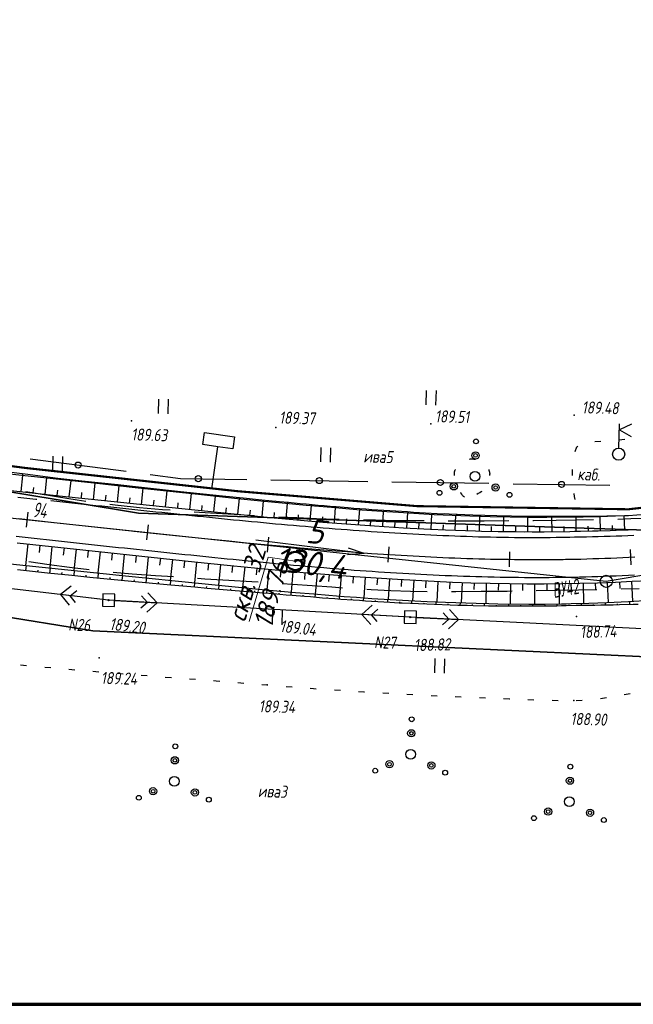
# Model space of a CAD drawing. Header units: millimetres. Extents: x 1808 to 2912, y -1045 to 155.
# Tile 24 of 43: x 2125 to 2226, y -536 to -373. Entities that reach past the tile are written whole.
import ezdxf

# ---------------------------------------------------------------- set-up
doc = ezdxf.new("R2010")
doc.units = ezdxf.units.MM
doc.linetypes.add('CONTI', pattern=[0])
for name, color, linetype, lineweight in [('10', 1, 'Continuous', 35), ('геология', 7, 'Continuous', 20), ('КОПИЯ_ОСЬ_13_ОТКОСЫ', 7, 'Continuous', 30), ('КОПИЯ_ОСЬ_ГРАНИЦЫ_ПОЛОС', 7, 'Continuous', 30), ('ОСЬ_ВЕРХ_ПОКРЫТИЯ_ГРАНИЦЫ_ПОЛОС', 7, 'Continuous', 30), ('ОСЬ_ВЕРХ_ПОКРЫТИЯ_ОСЬ', 1, 'Continuous', 30), ('Уклоны ПЧ', 5, 'Continuous', 30)]:
    doc.layers.add(name, color=color, linetype=linetype, lineweight=lineweight)
for name, color, linetype in [('_Оформление', 7, 'Continuous'), ('_Ростелеком', 6, 'Continuous'), ('NAD_MDEFAULT', 7, 'CONTI'), ('PI_OTDEFAULT', 172, 'CONTI'), ('PI_TTDEFAULT', 5, 'CONTI'), ('PLN_O', 7, 'CONTI'), ('SIT_LDEFAULT', 7, 'CONTI'), ('USLZNDEFAULT', 7, 'CONTI'), ('ZAPSKDEFAULT', 7, 'CONTI'), ('КОПИЯ_ОСЬ_ТАНГЕНСЫ', 1, 'Continuous'), ('ОСЬ_ВЕРХ_ПОКРЫТИЯ_ОТКОСЫ', 7, 'Continuous'), ('ОСЬ_ВЕРХ_ПОКРЫТИЯ_ПИКЕТЫ', 1, 'Continuous')]:
    doc.layers.add(name, color=color, linetype=linetype)
doc.styles.add('eskd', font='isocpeur.ttf', dxfattribs={"width": 1.2, "height": 2})
doc.styles.get("Standard").update_dxf_attribs({"font": 'isocpeui.ttf'})
doc.styles.add('ГОСТ', font='isocpeur.ttf', dxfattribs={"height": 4})
doc.linetypes.add('Связь', pattern='A,12.5,[130,ltypeshp.shx,S=1,R=-30,X=0,Y=0.9],1,[130,ltypeshp.shx,S=1,R=-30,X=0,Y=0.9],1,[130,ltypeshp.shx,S=1,R=-30,X=0,Y=0.9],4.5', length=19)

# ---------------------------------------------------------------- blocks, each defined once
blk = doc.blocks.new('BL_2011')
at = {"color": 0}
for p, q in [((0, 0), (0, 2.4)), ((1.6, 0), (1.6, 2.4))]:
    blk.add_line(p, q, dxfattribs=at)
blk = doc.blocks.new('BL_2010')
at = {"color": 0}
for centre, radius in [((0, 5.78), 0.4), ((0, 3.46), 0.6), ((0, 3.46), 0.3), ((0, 0), 0.8), ((-3.46, -1.74), 0.6), ((-3.46, -1.74), 0.3), ((3.46, -1.74), 0.6), ((3.46, -1.74), 0.3), ((-5.78, -2.88), 0.4), ((5.78, -2.88), 0.4)]:
    blk.add_circle(centre, radius, dxfattribs=at)
blk = doc.blocks.new('BL_4017')
at = {"color": 0}
for p, q in [((0, 1), (0, 5)), ((2, 5), (0, 4)), ((0, 4), (2, 3))]:
    blk.add_line(p, q, dxfattribs=at)
blk.add_circle((0, 0), 1, dxfattribs=at)
blk = doc.blocks.new('BL_27')
at = {"color": 0}
for p, q in [((1, 1), (-1, 1)), ((-1, 1), (-1, -1)), ((1, -1), (1, 1)), ((-1, -1), (1, -1))]:
    blk.add_line(p, q, dxfattribs=at)
blk.add_circle((0, 0), 0.1, dxfattribs=at)
blk = doc.blocks.new('BL_13')
at = {"color": 0}
for p, q in [((-2.5, 7), (-2.5, 9)), ((-2.5, 9), (2.5, 9)), ((2.5, 9), (2.5, 7)), ((0, 7), (-2.5, 7)), ((0, 0), (0, 7)), ((2.5, 7), (0, 7)), ((2, 0), (0, 0))]:
    blk.add_line(p, q, dxfattribs=at)
blk = doc.blocks.new('Стрелка')
at = {"layer": 'Уклоны ПЧ', "ltscale": 2}
for points in [[(-0.02, -0.05), (-0.02, 17.97)], [(-0.02, -0.05), (-0.58, 2.62)], [(-0.02, -0.05), (0.53, 2.62)]]:
    blk.add_lwpolyline(points, dxfattribs=at)

msp = doc.modelspace()

# ---------------------------------------------------------------- linework, layer by layer
at = {"layer": '10'}
for points in [[(2620.73, -395.22), (2606.59, -397.47), (2605.44, -387.39), (2553.12, -394.32), (2438.15, -413.26), (2438.66, -422.99), (2367.6, -436.36), (2276.23, -453.66), (2230.16, -457.47), (2219.73, -457.12), (2144.44, -454.6), (2029.16, -435.48), (1971.45, -421.43), (1894.92, -402.16), (1897.04, -393.04), (1863.68, -385.03)], [(2240.01, -477.5), (2240.65, -472.01), (2240.2, -471.95), (2239.56, -477.53), (2230.74, -478.42), (2136.9, -474.03), (2085.81, -465.74), (2087.63, -460.54), (2087.21, -460.39), (2085.35, -465.66), (2035.92, -457.65), (2035.92, -457.65), (1967.01, -441.3), (1969.04, -431.65), (1931.19, -424.12), (1868.59, -406.35), (1859.13, -404.23)], [(1859.13, -404.23), (1868.59, -406.35), (1931.19, -424.12), (1969.04, -431.65), (1967.01, -441.3), (2035.92, -457.65), (2035.92, -457.65), (2085.35, -465.66), (2087.21, -460.39), (2087.63, -460.54), (2085.81, -465.74), (2136.9, -474.03), (2230.74, -478.42), (2239.56, -477.53), (2240.2, -471.95), (2240.65, -472.01), (2240.01, -477.5), (2288.52, -472.64), (2369.33, -456.96)]]:
    msp.add_lwpolyline(points, dxfattribs=at)
at = {"layer": '_Оформление', "lineweight": 70, "ltscale": 200}
msp.add_lwpolyline([(2874.19, -249.78), (1824.77, -249.78), (1824.77, -535.66), (2874.19, -535.66)], close=True, dxfattribs=at)
at = {"layer": '_Ростелеком', "color": 5, "linetype": 'Связь', "const_width": 0.35}
msp.add_lwpolyline([(2340.52, -436.8), (2307.56, -442.93), (2280.91, -447.64), (2225.37, -453.95), (2190.43, -453.43), (2160.74, -450.96), (2125.77, -447.13), (2083.69, -441.64), (2045.94, -435.19), (2011.44, -427.96), (1968.81, -418.42), (1930.94, -408.64), (1895.72, -398.7), (1863.15, -387.28)], dxfattribs=at)
at = {"layer": 'PI_TTDEFAULT', "color": 5}
for p in [(2216.42, -438.44, 189.48), (2143.27, -439.36, 189.63), (2192.7, -439.83, 189.51), (2167.13, -440.45, 189.37), (2139.51, -468.96, 189.19), (2166.81, -470.17, 189.04), (2189.33, -471.75, 188.82), (2216.77, -471.63, 188.74), (2137.92, -478.49, 189.24), (2165.67, -482.94, 189.34), (2216.35, -485.53, 188.9)]:
    msp.add_point(p, dxfattribs=at)
at = {"layer": 'PLN_O'}
for p, q in [((2126.53, -445.63), (2142.39, -447.68)), ((2146.36, -448.2), (2151.4, -448.85)), ((2151.4, -448.85), (2162.32, -449.03)), ((2166.31, -449.08), (2182.31, -449.34)), ((2186.31, -449.4), (2202.31, -449.66)), ((2206.31, -449.73), (2222.31, -449.99))]:
    msp.add_line(p, q, dxfattribs=at)
for centre in [(2134.47, -446.66), (2154.31, -448.9), (2174.31, -449.21), (2194.31, -449.53), (2214.31, -449.85)]:
    msp.add_circle(centre, 0.5, dxfattribs=at)
at = {"layer": 'SIT_LDEFAULT', "color": 7}
for p, q in [((2216.56, -444.41), (2216.85, -443.64)), ((2216.85, -443.64), (2216.99, -443.54)), ((2219.79, -442.76), (2220.79, -442.68)), ((2223.78, -442.47), (2224.78, -442.4)), ((2199.09, -445.67), (2199.27, -445.65)), ((2199.27, -445.65), (2199.48, -445.64)), ((2199.48, -445.65), (2199.69, -445.66)), ((2199.69, -445.65), (2199.91, -445.66)), ((2199.9, -445.67), (2200.08, -445.69)), ((2196.62, -447.93), (2196.64, -447.77)), ((2196.63, -448.12), (2196.62, -447.93)), ((2196.66, -448.37), (2196.63, -448.12)), ((2196.64, -447.77), (2196.69, -447.6)), ((2196.69, -447.6), (2196.76, -447.43)), ((2196.76, -447.43), (2196.78, -447.41)), ((2202.31, -447.41), (2202.33, -447.49)), ((2202.33, -447.49), (2202.37, -447.65)), ((2202.37, -447.65), (2202.41, -447.8)), ((2202.41, -447.8), (2202.44, -447.96)), ((2202.44, -447.96), (2202.45, -448.1)), ((2202.45, -448.1), (2202.44, -448.25)), ((2202.44, -448.25), (2202.44, -448.39)), ((2216.15, -448.37), (2216.13, -447.37)), ((2127.55, -451.34), (2125.85, -451.05)), ((2130.92, -451.89), (2127.55, -451.34)), ((2197.67, -451.21), (2197.65, -451.19)), ((2197.82, -451.47), (2197.67, -451.21)), ((2197.97, -451.69), (2197.82, -451.47)), ((2198.13, -451.85), (2197.97, -451.69)), ((2200.57, -451.35), (2200.33, -451.49)), ((2200.82, -451.22), (2200.57, -451.37)), ((2201.02, -451.08), (2200.82, -451.22)), ((2201.16, -450.99), (2201.02, -451.08)), ((2216.45, -451.84), (2216.39, -451.35)), ((2134.29, -452.43), (2130.92, -451.89)), ((2135.73, -452.64), (2134.29, -452.43)), ((2141.05, -453.34), (2139.7, -453.17)), ((2144.61, -453.69), (2141.06, -453.33)), ((2198.28, -451.97), (2198.13, -451.85)), ((2216.54, -452.34), (2216.46, -451.84)), ((2148.41, -454.03), (2144.61, -453.7)), ((2149.65, -454.11), (2148.42, -454.02)), ((2156.33, -454.59), (2153.64, -454.41)), ((2160.24, -454.83), (2156.33, -454.59)), ((2163.62, -455.01), (2160.24, -454.82)), ((2170.6, -455.37), (2167.61, -455.23)), ((2173.84, -455.51), (2170.6, -455.37)), ((2177.09, -455.61), (2173.84, -455.51)), ((2177.6, -455.63), (2177.09, -455.61)), ((2183.56, -455.77), (2181.6, -455.73)), ((2186.8, -455.83), (2183.56, -455.77)), ((2190.04, -455.87), (2186.8, -455.83)), ((2191.6, -455.88), (2190.04, -455.87)), ((2197.41, -455.91), (2195.6, -455.91)), ((2201.51, -455.89), (2197.41, -455.9)), ((2205.6, -455.88), (2201.51, -455.89)), ((2209.7, -455.84), (2209.6, -455.84)), ((2213.44, -455.81), (2209.69, -455.85)), ((2216.73, -455.75), (2213.44, -455.81)), ((2219.61, -455.7), (2216.73, -455.75)), ((2225.76, -455.55), (2223.6, -455.61)), ((2228.77, -455.46), (2225.76, -455.55)), ((2139.51, -468.96), (2086.49, -462.73)), ((2126.35, -462.58), (2129.68, -463.05)), ((2129.68, -463.04), (2133.05, -463.49)), ((2133.05, -463.49), (2136.27, -463.88)), ((2140.24, -464.31), (2143.37, -464.6)), ((2143.37, -464.59), (2147.25, -464.88)), ((2147.25, -464.87), (2150.22, -465.07)), ((2154.21, -465.34), (2155.37, -465.42)), ((2155.37, -465.41), (2159.38, -465.64)), ((2159.38, -465.64), (2163.17, -465.86)), ((2163.17, -465.86), (2164.18, -465.92)), ((2168.19, -466.19), (2169.88, -466.3)), ((2169.88, -466.3), (2173.13, -466.53)), ((2133.34, -466.62), (2131.57, -468.02)), ((2138.51, -468.84), (2131.57, -468.02)), ((2131.57, -468.02), (2132.97, -469.8)), ((2133.16, -468.21), (2134.27, -467.33)), ((2147.5, -469.4), (2146, -467.72)), ((2173.13, -466.53), (2176.38, -466.77)), ((2176.38, -466.77), (2178.16, -466.89)), ((2182.15, -467.14), (2182.87, -467.19)), ((2182.87, -467.19), (2186.12, -467.36)), ((2186.12, -467.36), (2189.38, -467.45)), ((2189.37, -467.46), (2192.14, -467.5)), ((2196.15, -467.52), (2196.84, -467.52)), ((2196.84, -467.52), (2201.03, -467.49)), ((2201.03, -467.49), (2205.32, -467.44)), ((2205.32, -467.44), (2206.14, -467.42)), ((2210.14, -467.36), (2213.53, -467.3)), ((2213.53, -467.3), (2217.13, -467.22)), ((2217.12, -467.23), (2220.13, -467.17)), ((2224.14, -467.08), (2227.14, -467)), ((2134.03, -469.32), (2133.16, -468.21)), ((2189.33, -471.75), (2139.51, -468.96)), ((2140.51, -469.01), (2147.5, -469.4)), ((2145.9, -469.32), (2144.84, -470.25)), ((2144.96, -468.26), (2145.9, -469.32)), ((2145.81, -470.92), (2147.5, -469.4)), ((2183.02, -469.79), (2181.34, -471.31)), ((2188.33, -471.7), (2181.34, -471.31)), ((2181.34, -471.31), (2182.84, -472.99)), ((2182.93, -471.39), (2183.99, -470.46)), ((2194.77, -471.03), (2195.72, -472.07)), ((2197.31, -472.15), (2195.8, -470.48)), ((2183.88, -472.45), (2182.93, -471.39)), ((2240.68, -474.32), (2189.33, -471.75)), ((2190.32, -471.8), (2197.31, -472.15)), ((2195.72, -472.07), (2194.67, -473.02)), ((2195.64, -473.68), (2197.31, -472.15)), ((2124.96, -479.63), (2125.96, -479.71)), ((2128.94, -479.99), (2129.94, -480.08)), ((2132.92, -480.35), (2133.92, -480.44)), ((2136.91, -480.69), (2137.91, -480.77)), ((2140.9, -481.01), (2141.9, -481.09)), ((2144.88, -481.32), (2145.88, -481.4)), ((2148.87, -481.64), (2149.87, -481.71)), ((2152.86, -481.94), (2153.86, -482.02)), ((2156.84, -482.24), (2157.24, -482.27)), ((2157.24, -482.27), (2157.85, -482.32)), ((2160.84, -482.56), (2161.83, -482.64)), ((2164.82, -482.87), (2165.67, -482.94)), ((2165.67, -482.94), (2165.82, -482.95)), ((2168.81, -483.18), (2169.81, -483.26)), ((2172.8, -483.49), (2173.36, -483.54)), ((2173.35, -483.55), (2173.79, -483.57)), ((2176.79, -483.75), (2177.78, -483.82)), ((2180.78, -484.01), (2181.67, -484.07)), ((2181.67, -484.07), (2181.77, -484.08)), ((2184.77, -484.24), (2185.77, -484.3)), ((2188.77, -484.48), (2189.77, -484.53)), ((2192.77, -484.68), (2193.77, -484.72)), ((2196.76, -484.87), (2197.76, -484.92)), ((2200.75, -485.04), (2201.75, -485.08)), ((2204.75, -485.21), (2205.72, -485.24)), ((2205.71, -485.25), (2205.75, -485.26)), ((2208.75, -485.36), (2209.75, -485.39)), ((2212.75, -485.47), (2213.75, -485.49)), ((2216.74, -485.51), (2217.74, -485.45)), ((2220.73, -485.17), (2221.72, -485.01)), ((2224.68, -484.54), (2225.65, -484.34))]:
    msp.add_line(p, q, dxfattribs=at)
at = {"layer": 'геология', "color": 1, "linetype": 'Continuous'}
for p, q in [((2162.72, -472.46), (2165.88, -461.83)), ((2165.88, -461.83), (2170.29, -462.49))]:
    msp.add_line(p, q, dxfattribs=at)
at = {"layer": 'геология', "color": 1, "linetype": 'Continuous', "lineweight": 50}
for radius in [1.5, 0.103]:
    msp.add_circle((2170.34, -462.48), radius, dxfattribs=at)
at = {"layer": 'КОПИЯ_ОСЬ_13_ОТКОСЫ'}
for points in [[(2116.73, -447.38), (2125.15, -448.33), (2137.06, -449.61), (2144.41, -450.4), (2154.34, -451.47), (2160.77, -452.15), (2165.22, -452.6), (2168.18, -452.89), (2172.13, -453.25), (2176.32, -453.62), (2180.51, -453.96), (2182.97, -454.15), (2185.43, -454.32), (2187.4, -454.45), (2193.29, -454.79), (2199.18, -455.04), (2202.51, -455.15), (2205.85, -455.22), (2208.88, -455.26), (2211.91, -455.26), (2216.4, -455.21), (2217.87, -455.19), (2220.56, -455.13), (2223.25, -455.04), (2224.71, -454.98), (2225.2, -454.96), (2225.4, -454.95), (2228.13, -454.75)], [(2116.73, -447.38), (2125.15, -448.33), (2137.06, -449.61), (2144.41, -450.4), (2154.34, -451.47), (2160.77, -452.15), (2165.22, -452.6), (2168.18, -452.89), (2172.13, -453.25), (2176.32, -453.62), (2180.51, -453.96), (2182.97, -454.15), (2185.43, -454.32), (2187.4, -454.45), (2193.29, -454.79), (2199.18, -455.04), (2202.51, -455.15), (2205.85, -455.22), (2208.88, -455.26), (2211.91, -455.26), (2216.4, -455.21), (2217.87, -455.19), (2220.56, -455.13), (2223.25, -455.04), (2225.4, -454.95)], [(2120.23, -447.46), (2126.17, -448.18), (2131.12, -448.79), (2134.09, -449.14), (2135.09, -449.25), (2141.05, -449.87), (2144.43, -450.23), (2150.39, -450.9), (2151.38, -451), (2158.31, -451.72), (2162.27, -452.12), (2164.25, -452.31), (2166.52, -452.53), (2167.71, -452.64), (2169.19, -452.78), (2170.17, -452.88), (2171.16, -452.98), (2172.15, -453.06), (2174.12, -453.25), (2175.1, -453.33), (2176.09, -453.41), (2177.07, -453.5), (2179.05, -453.65), (2180.03, -453.74), (2181.01, -453.82), (2182, -453.88), (2182.98, -453.96), (2183.97, -454.04), (2184.95, -454.09), (2185.93, -454.16), (2186.92, -454.23), (2188.88, -454.34), (2189.87, -454.4), (2191.83, -454.51), (2193.79, -454.62), (2195.76, -454.71), (2199.68, -454.87), (2203.6, -454.99), (2208.49, -455.08), (2213.38, -455.11), (2214.87, -455.11), (2215.62, -455.1), (2216.4, -455.09), (2218.36, -455.08), (2220.31, -455.06), (2221.78, -455.04), (2223.25, -455.01), (2225.4, -454.95)], [(2125.05, -451.03), (2125.34, -448.35)], [(2125.28, -448.07), (2125.25, -448.34)], [(2127.27, -448.32), (2127.26, -448.4)], [(2129.25, -448.56), (2129.23, -448.77)], [(2129.03, -451.46), (2129.32, -448.78)], [(2131.24, -448.8), (2131.23, -448.87)], [(2133.01, -451.89), (2133.29, -449.21)], [(2133.22, -449.03), (2133.2, -449.2)], [(2135.21, -449.26), (2135.2, -449.32)], [(2136.99, -452.31), (2137.27, -449.64)], [(2137.2, -449.47), (2137.18, -449.63)], [(2139.19, -449.67), (2139.18, -449.73)], [(2140.96, -452.73), (2141.25, -450.06)], [(2141.18, -449.88), (2141.16, -450.05)], [(2143.17, -450.1), (2143.16, -450.15)], [(2121.88, -450.69), (2131.31, -451.71), (2151.58, -453.84), (2158.03, -454.5), (2162.99, -454.99), (2166.26, -455.3), (2170.57, -455.69), (2174.88, -456.05), (2181.8, -456.58), (2188.23, -456.99), (2192.68, -457.23), (2195.15, -457.34), (2200.09, -457.51), (2201.08, -457.54), (2203.87, -457.6), (2206.67, -457.64), (2209.46, -457.65), (2211.43, -457.65), (2215.67, -457.6), (2216.45, -457.58), (2217.44, -457.57), (2219.41, -457.52), (2220.39, -457.5), (2222.36, -457.44), (2223.35, -457.4), (2225.32, -457.33), (2226.31, -457.28)], [(2127.04, -451.25), (2127.14, -450.35)], [(2131.02, -451.68), (2131.12, -450.78)], [(2135, -452.1), (2135.09, -451.2)], [(2138.98, -452.52), (2139.07, -451.63)], [(2144.94, -453.14), (2145.22, -450.48)], [(2145.15, -450.31), (2145.14, -450.47)], [(2147.14, -450.53), (2147.14, -450.59)], [(2148.92, -453.56), (2149.2, -450.92)], [(2149.13, -450.76), (2149.11, -450.91)], [(2151.12, -450.97), (2151.11, -451.02)], [(2152.9, -453.98), (2153.17, -451.35)], [(2153.11, -451.18), (2153.09, -451.34)], [(2155.1, -451.39), (2155.09, -451.44)], [(2156.88, -454.38), (2157.15, -451.77)], [(2157.09, -451.59), (2157.07, -451.76)], [(2159.08, -451.79), (2159.07, -451.85)], [(2142.95, -452.93), (2143.05, -452.05)], [(2146.93, -453.35), (2147.03, -452.47)], [(2150.91, -453.77), (2151, -452.89)], [(2154.89, -454.18), (2154.98, -453.3)], [(2160.86, -454.78), (2161.11, -452.18)], [(2161.07, -451.99), (2161.05, -452.18)], [(2163.06, -452.19), (2163.05, -452.25)], [(2164.84, -455.16), (2165.08, -452.59)], [(2165.05, -452.39), (2165.03, -452.58)], [(2167.04, -452.58), (2167.03, -452.65)], [(2168.82, -455.53), (2169.05, -452.97)], [(2169.03, -452.77), (2169.01, -452.96)], [(2171.02, -452.96), (2171.01, -453.03)], [(2172.81, -455.88), (2173.03, -453.33)], [(2173.01, -453.14), (2172.99, -453.33)], [(2175, -453.32), (2175, -453.38)], [(2158.87, -454.58), (2158.95, -453.71)], [(2162.85, -454.97), (2162.93, -454.11)], [(2166.83, -455.35), (2166.91, -454.49)], [(2170.82, -455.71), (2170.89, -454.85)], [(2176.8, -456.2), (2176.99, -453.68)], [(2176.99, -453.5), (2176.98, -453.67)], [(2178.99, -453.65), (2178.98, -453.71)], [(2180.78, -456.5), (2180.98, -454)], [(2180.98, -453.81), (2180.97, -454)], [(2182.98, -453.96), (2182.97, -454.02)], [(2184.77, -456.77), (2184.93, -454.28)], [(2184.97, -454.1), (2184.96, -454.29)], [(2186.97, -454.23), (2186.96, -454.3)], [(2188.77, -457.02), (2188.9, -454.53)], [(2188.96, -454.34), (2188.95, -454.54)], [(2190.96, -454.46), (2190.96, -454.53)], [(2192.76, -457.23), (2192.87, -454.76)], [(2192.96, -454.57), (2192.95, -454.77)], [(2194.96, -454.67), (2194.95, -454.74)], [(2196.76, -457.39), (2196.84, -454.94)], [(2196.95, -454.76), (2196.95, -454.95)], [(2198.95, -454.84), (2198.95, -454.9)], [(2200.95, -454.91), (2200.94, -455.1)], [(2202.95, -454.97), (2202.95, -455.04)], [(2204.95, -455.02), (2204.95, -455.2)], [(2206.95, -455.05), (2206.95, -455.12)], [(2218.95, -455.08), (2218.95, -455.11)], [(2220.95, -455.05), (2220.95, -455.12)], [(2222.95, -455.02), (2222.95, -455.04)], [(2224.75, -457.35), (2224.66, -454.98)], [(2224.95, -454.96), (2224.95, -454.97)], [(2174.8, -456.05), (2174.87, -455.2)], [(2178.79, -456.35), (2178.85, -455.51)], [(2182.78, -456.65), (2182.83, -455.81)], [(2186.77, -456.9), (2186.82, -456.07)], [(2190.76, -457.13), (2190.81, -456.3)], [(2194.76, -457.32), (2194.8, -456.5)], [(2198.76, -457.46), (2198.79, -456.65)], [(2200.76, -457.53), (2200.82, -455.1)], [(2204.75, -457.61), (2204.79, -455.2)], [(2208.75, -457.65), (2208.76, -455.25)], [(2208.95, -455.09), (2208.95, -455.26)], [(2210.95, -455.1), (2210.95, -455.15)], [(2212.75, -457.63), (2212.73, -455.25)], [(2212.95, -455.11), (2212.95, -455.25)], [(2214.95, -455.11), (2214.95, -455.15)], [(2216.75, -457.58), (2216.72, -455.21)], [(2216.95, -455.09), (2216.95, -455.2)], [(2220.75, -457.49), (2220.68, -455.12)], [(2222.75, -457.43), (2222.72, -456.64)], [(2202.76, -457.58), (2202.77, -456.77)], [(2206.75, -457.64), (2206.76, -456.83)], [(2210.75, -457.65), (2210.75, -456.85)], [(2214.75, -457.61), (2214.74, -456.82)], [(2218.75, -457.54), (2218.74, -456.75)], [(2124.42, -459.49), (2139.35, -461.1), (2153.68, -462.62), (2159.66, -463.23), (2164.16, -463.67), (2168.16, -464.04), (2171.66, -464.36), (2175.92, -464.71), (2180.19, -465.04), (2183.71, -465.29), (2187.23, -465.51), (2193.27, -465.84), (2196.3, -465.96), (2199.33, -466.07), (2202.51, -466.16), (2205.7, -466.22), (2208.58, -466.24), (2211.47, -466.24), (2214.41, -466.22), (2217.34, -466.16), (2220.28, -466.08), (2223.21, -465.97), (2225.99, -465.84), (2228.77, -465.69)], [(2126.17, -459.68), (2125.79, -463.22)], [(2128.16, -459.9), (2128.03, -461.08)], [(2130.15, -460.11), (2129.77, -463.64)], [(2132.14, -460.32), (2132.01, -461.5)], [(2134.13, -460.54), (2133.75, -464.04)], [(2136.12, -460.75), (2135.99, -461.92)], [(2138.1, -460.97), (2137.73, -464.45)], [(2140.09, -461.18), (2139.97, -462.34)], [(2142.08, -461.39), (2141.72, -464.85)], [(2120.54, -462.68), (2128.52, -463.51), (2142.86, -464.97), (2153.82, -466.11), (2159.32, -466.66), (2164.84, -467.18), (2170.36, -467.68), (2173.38, -467.93), (2175.9, -468.14), (2178.42, -468.33), (2180.44, -468.48), (2182.97, -468.65), (2189.05, -469.01), (2192.1, -469.17), (2195.15, -469.3), (2200.24, -469.47), (2202.28, -469.52), (2203.81, -469.55), (2208.92, -469.6), (2211.62, -469.59), (2214.31, -469.56), (2215.1, -469.55), (2215.89, -469.53), (2218.85, -469.45), (2221.82, -469.33), (2225.39, -469.16), (2228.96, -468.96)], [(2120.54, -462.68), (2128.52, -463.51), (2142.86, -464.97), (2153.82, -466.11), (2159.32, -466.66), (2164.84, -467.18), (2170.36, -467.68), (2173.38, -467.93), (2175.9, -468.14), (2178.42, -468.33), (2180.44, -468.48), (2182.97, -468.65), (2189.05, -469.01), (2192.1, -469.17), (2195.15, -469.3), (2200.24, -469.47), (2202.28, -469.52), (2203.81, -469.55), (2208.92, -469.6), (2211.62, -469.59), (2214.31, -469.56), (2215.1, -469.55), (2215.89, -469.53), (2218.85, -469.45), (2221.82, -469.33), (2225.39, -469.16), (2228.96, -468.96)], [(2144.07, -461.6), (2143.95, -462.76)], [(2146.06, -461.81), (2145.69, -465.26)], [(2148.05, -462.02), (2147.93, -463.17)], [(2150.04, -462.23), (2149.67, -465.68)], [(2152.03, -462.44), (2151.91, -463.59)], [(2154.02, -462.65), (2153.67, -466.09)], [(2156.01, -462.86), (2155.89, -464)], [(2157.99, -463.06), (2157.65, -466.49)], [(2124.44, -463.91), (2126.44, -464.13), (2128.43, -464.33), (2129.43, -464.44), (2133.41, -464.85), (2135.41, -465.04), (2136.4, -465.14), (2146.76, -466.13), (2149.76, -466.41), (2153.75, -466.77), (2155.76, -466.95), (2157.76, -467.12), (2159.76, -467.29), (2161.77, -467.46), (2165.09, -467.74), (2166.8, -467.87), (2167.8, -467.96), (2168.81, -468.05), (2169.81, -468.12), (2171.83, -468.3), (2172.84, -468.37), (2174.85, -468.54), (2176.87, -468.69), (2177.88, -468.77), (2179.9, -468.91), (2180.92, -468.98), (2181.93, -469.05), (2182.94, -469.11), (2183.95, -469.18), (2184.97, -469.24), (2185.98, -469.3), (2187.5, -469.38), (2188.01, -469.41), (2192.08, -469.58), (2197.17, -469.76), (2198.7, -469.8), (2199.72, -469.82), (2202.27, -469.87), (2203.3, -469.88), (2206.36, -469.91), (2209.43, -469.91), (2210.97, -469.9), (2212.51, -469.89), (2213.53, -469.87), (2214.32, -469.86), (2215.1, -469.84), (2216.71, -469.8), (2217.74, -469.8), (2218.76, -469.8), (2219.79, -469.78), (2220.81, -469.75), (2221.84, -469.75), (2222.86, -469.73), (2223.88, -469.68), (2226.13, -469.64), (2226.95, -469.6)], [(2125.83, -464.06), (2125.92, -463.24)], [(2127.82, -464.27), (2127.85, -463.99)], [(2129.81, -464.48), (2129.89, -463.65)], [(2131.8, -464.68), (2131.83, -464.41)], [(2133.79, -464.88), (2133.87, -464.05)], [(2135.78, -465.08), (2135.81, -464.8)], [(2137.77, -465.27), (2137.85, -464.46)], [(2159.98, -463.26), (2159.87, -464.4)], [(2161.98, -463.45), (2161.64, -466.88)], [(2163.97, -463.65), (2163.85, -464.79)], [(2165.96, -463.84), (2165.64, -467.26)], [(2167.95, -464.02), (2167.84, -465.16)], [(2169.94, -464.2), (2169.64, -467.62)], [(2171.93, -464.38), (2171.83, -465.52)], [(2173.93, -464.55), (2173.64, -467.95)], [(2175.92, -464.71), (2175.83, -465.85)], [(2139.76, -465.46), (2139.78, -465.19)], [(2141.75, -465.65), (2141.83, -464.86)], [(2143.74, -465.84), (2143.77, -465.58)], [(2145.73, -466.03), (2145.8, -465.27)], [(2147.72, -466.22), (2147.75, -465.97)], [(2149.71, -466.41), (2149.78, -465.69)], [(2151.71, -466.59), (2151.73, -466.35)], [(2153.7, -466.77), (2153.76, -466.1)], [(2177.91, -464.87), (2177.65, -468.27)], [(2179.91, -465.02), (2179.82, -466.15)], [(2181.9, -465.16), (2181.66, -468.56)], [(2183.9, -465.3), (2183.82, -466.43)], [(2185.89, -465.43), (2185.68, -468.81)], [(2187.89, -465.55), (2187.83, -466.68)], [(2189.89, -465.65), (2189.71, -469.05)], [(2191.88, -465.76), (2191.82, -466.89)], [(2193.88, -465.86), (2193.73, -469.24)], [(2195.88, -465.95), (2195.83, -467.07)], [(2197.88, -466.02), (2197.76, -469.39)], [(2199.88, -466.09), (2199.84, -467.21)], [(2201.88, -466.14), (2201.79, -469.51)], [(2203.88, -466.19), (2203.85, -467.31)], [(2205.88, -466.22), (2205.83, -469.57)], [(2207.88, -466.24), (2207.87, -467.36)], [(2209.87, -466.25), (2209.87, -469.6)], [(2211.87, -466.24), (2211.88, -467.36)], [(2213.87, -466.22), (2213.91, -469.57)], [(2215.87, -466.19), (2215.9, -467.31)], [(2217.87, -466.15), (2217.96, -469.48)], [(2219.87, -466.09), (2219.91, -467.2)], [(2221.87, -466.03), (2222, -469.33)], [(2223.87, -465.94), (2223.92, -467.04)], [(2225.87, -465.85), (2226.03, -469.13)], [(2155.69, -466.94), (2155.71, -466.72)], [(2157.68, -467.12), (2157.74, -466.5)], [(2159.68, -467.28), (2159.69, -467.08)], [(2161.67, -467.45), (2161.72, -466.89)], [(2163.66, -467.62), (2163.68, -467.43)], [(2165.66, -467.78), (2165.7, -467.26)], [(2167.65, -467.95), (2167.66, -467.78)], [(2169.64, -468.11), (2169.68, -467.62)], [(2173.63, -468.44), (2173.67, -467.96)], [(2171.63, -468.28), (2171.65, -468.12)], [(2175.62, -468.59), (2175.63, -468.43)], [(2177.62, -468.75), (2177.65, -468.27)], [(2179.61, -468.89), (2179.62, -468.73)], [(2181.61, -469.03), (2181.64, -468.56)], [(2183.6, -469.16), (2183.61, -469)], [(2185.6, -469.28), (2185.62, -468.81)], [(2187.6, -469.39), (2187.6, -469.23)], [(2189.59, -469.48), (2189.61, -469.04)], [(2191.59, -469.56), (2191.6, -469.42)], [(2193.59, -469.64), (2193.6, -469.24)], [(2195.59, -469.7), (2195.59, -469.57)], [(2197.59, -469.77), (2197.6, -469.38)], [(2199.59, -469.82), (2199.59, -469.69)], [(2201.59, -469.86), (2201.59, -469.5)], [(2205.59, -469.9), (2205.59, -469.57)], [(2209.59, -469.91), (2209.58, -469.6)], [(2213.59, -469.87), (2213.58, -469.57)], [(2217.59, -469.8), (2217.59, -469.49)], [(2219.59, -469.78), (2219.58, -469.68)], [(2221.58, -469.75), (2221.58, -469.34)], [(2223.58, -469.69), (2223.58, -469.56)], [(2225.58, -469.65), (2225.57, -469.15)], [(2203.59, -469.89), (2203.59, -469.77)], [(2207.59, -469.91), (2207.59, -469.8)], [(2211.59, -469.9), (2211.59, -469.79)], [(2215.59, -469.83), (2215.58, -469.73)]]:
    msp.add_lwpolyline(points, dxfattribs=at)
at = {"layer": 'КОПИЯ_ОСЬ_ГРАНИЦЫ_ПОЛОС'}
for points in [[(2127.66, -452.33), (2127.49, -452.31), (2126.5, -452.2), (2125.52, -452.09), (2124.53, -451.99)], [(2226.25, -458.29), (2225.27, -458.33), (2224.29, -458.37), (2223.32, -458.41), (2222.34, -458.44), (2221.36, -458.47), (2220.38, -458.5), (2219.41, -458.52), (2218.43, -458.55), (2217.45, -458.57), (2216.47, -458.58), (2215.71, -458.6), (2214.94, -458.61), (2214.18, -458.62), (2213.41, -458.63), (2212.43, -458.64), (2211.44, -458.65), (2210.46, -458.65), (2209.48, -458.65), (2208.49, -458.65), (2207.51, -458.64), (2206.52, -458.64), (2205.54, -458.62), (2204.55, -458.61), (2203.57, -458.59), (2202.58, -458.57), (2201.6, -458.55), (2200.61, -458.53), (2199.62, -458.5), (2198.64, -458.47), (2197.65, -458.43), (2196.67, -458.4), (2195.68, -458.36), (2194.69, -458.32), (2193.71, -458.28), (2192.72, -458.23), (2191.74, -458.18), (2190.75, -458.13), (2189.76, -458.08), (2188.78, -458.03), (2187.79, -457.97), (2186.8, -457.91), (2185.82, -457.85), (2184.83, -457.79), (2183.84, -457.72), (2182.86, -457.66), (2181.87, -457.59), (2180.88, -457.52), (2179.89, -457.45), (2178.91, -457.37), (2177.92, -457.3), (2176.93, -457.22), (2175.95, -457.14), (2174.96, -457.06), (2173.97, -456.98), (2172.98, -456.9), (2172, -456.82), (2171.01, -456.73), (2170.02, -456.64), (2169.03, -456.56), (2168.05, -456.47), (2167.06, -456.38), (2166.07, -456.28), (2165.08, -456.19), (2164.1, -456.1), (2163.11, -456), (2162.12, -455.91), (2161.13, -455.81), (2160.14, -455.72), (2159.16, -455.62), (2158.17, -455.52), (2157.18, -455.42), (2156.19, -455.32), (2155.2, -455.22), (2154.21, -455.12), (2153.22, -455.02), (2152.23, -454.91), (2151.25, -454.81), (2150.26, -454.71), (2149.27, -454.61), (2148.28, -454.5), (2147.29, -454.4), (2146.3, -454.3), (2145.31, -454.19), (2144.32, -454.09), (2143.33, -453.98), (2142.34, -453.88), (2141.35, -453.78), (2140.36, -453.67), (2139.37, -453.57), (2138.38, -453.46), (2137.39, -453.36), (2136.4, -453.26), (2135.41, -453.15), (2134.42, -453.05), (2133.43, -452.94), (2132.44, -452.84), (2131.45, -452.73), (2130.46, -452.63), (2129.97, -452.57)]]:
    msp.add_lwpolyline(points, dxfattribs=at)
at = {"layer": 'КОПИЯ_ОСЬ_ТАНГЕНСЫ'}
for p, q in [((2221.71, -465.84), (2532.38, -412.23)), ((2055.84, -448.19), (2221.71, -465.84))]:
    msp.add_line(p, q, dxfattribs=at)
msp.add_circle((2221.71, -465.84), 1, dxfattribs=at)
at = {"layer": 'ОСЬ_ВЕРХ_ПОКРЫТИЯ_ГРАНИЦЫ_ПОЛОС'}
for points in [[(2121.88, -450.69), (2131.31, -451.71), (2151.58, -453.84), (2158.03, -454.5), (2162.99, -454.99), (2166.26, -455.3), (2170.57, -455.69), (2174.88, -456.05), (2181.8, -456.58), (2188.23, -456.99), (2192.68, -457.23), (2195.15, -457.34), (2200.09, -457.51), (2201.08, -457.54), (2203.87, -457.6), (2206.67, -457.64), (2209.46, -457.65), (2211.43, -457.65), (2215.67, -457.6), (2216.45, -457.58), (2217.44, -457.57), (2219.41, -457.52), (2220.39, -457.5), (2222.36, -457.44), (2223.35, -457.4), (2225.32, -457.33), (2226.31, -457.28)], [(2226.37, -464.82), (2225.36, -464.87), (2224.35, -464.92), (2223.34, -464.97), (2222.34, -465.01), (2221.33, -465.04), (2220.32, -465.08), (2219.31, -465.11), (2218.3, -465.14), (2217.29, -465.16), (2216.28, -465.19), (2215.27, -465.2), (2214.26, -465.22), (2213.25, -465.23), (2212.25, -465.24), (2211.24, -465.24), (2210.23, -465.25), (2209.22, -465.25), (2208.21, -465.24), (2207.2, -465.23), (2206.19, -465.22), (2205.18, -465.21), (2204.18, -465.19), (2203.17, -465.17), (2202.16, -465.15), (2201.15, -465.12), (2200.14, -465.1), (2199.14, -465.07), (2198.13, -465.03), (2197.12, -465), (2196.12, -464.96), (2195.11, -464.92), (2194.11, -464.87), (2193.1, -464.83), (2192.09, -464.78), (2191.09, -464.73), (2190.08, -464.67), (2189.08, -464.62), (2188.08, -464.56), (2187.07, -464.5), (2186.07, -464.44), (2185.06, -464.38), (2184.06, -464.31), (2183.06, -464.24), (2182.05, -464.17), (2181.05, -464.1), (2180.05, -464.03), (2179.05, -463.95), (2178.05, -463.88), (2177.04, -463.8), (2176.04, -463.72), (2175.04, -463.64), (2174.04, -463.55), (2173.04, -463.47), (2172.04, -463.38), (2171.04, -463.3), (2170.04, -463.21), (2169.04, -463.12), (2168.04, -463.03), (2167.05, -462.94), (2166.05, -462.84), (2165.05, -462.75), (2164.05, -462.65), (2163.05, -462.56), (2162.06, -462.46), (2161.06, -462.36), (2160.06, -462.26), (2159.06, -462.16), (2158.07, -462.06), (2157.07, -461.96), (2156.07, -461.86), (2155.08, -461.76), (2154.08, -461.65), (2153.09, -461.55), (2152.09, -461.45), (2151.1, -461.34), (2150.1, -461.24), (2149.11, -461.13), (2148.11, -461.03), (2147.12, -460.92), (2146.12, -460.82), (2145.13, -460.71), (2144.13, -460.61), (2143.14, -460.5), (2142.15, -460.39), (2141.15, -460.29), (2140.16, -460.18), (2139.16, -460.08), (2138.17, -459.97), (2137.17, -459.86), (2136.18, -459.76), (2135.19, -459.65), (2134.19, -459.55), (2133.2, -459.44), (2132.2, -459.33), (2131.21, -459.23), (2130.21, -459.12), (2129.22, -459.01), (2128.22, -458.9), (2127.23, -458.79), (2126.24, -458.69), (2125.24, -458.58), (2124.25, -458.47)], [(2124.42, -459.49), (2139.35, -461.1), (2153.68, -462.62), (2159.66, -463.23), (2164.16, -463.67), (2168.16, -464.04), (2171.66, -464.36), (2175.92, -464.71), (2180.19, -465.04), (2183.71, -465.29), (2187.23, -465.51), (2193.27, -465.84), (2196.3, -465.96), (2199.33, -466.07), (2202.51, -466.16), (2205.7, -466.22), (2208.58, -466.24), (2211.47, -466.24), (2214.41, -466.22), (2217.34, -466.16), (2220.28, -466.08), (2223.21, -465.97), (2225.99, -465.84), (2228.77, -465.69)]]:
    msp.add_lwpolyline(points, dxfattribs=at)
at = {"layer": 'ОСЬ_ВЕРХ_ПОКРЫТИЯ_ОСЬ'}
msp.add_lwpolyline([(2124.65, -455.49), (2130.53, -456.13), (2143.27, -457.5), (2143.27, -457.5), (2143.65, -457.54), (2143.65, -457.54), (2149.53, -458.16), (2155.41, -458.78), (2159.34, -459.18), (2162.28, -459.47), (2165.23, -459.75), (2167.19, -459.94), (2169.15, -460.12), (2171.12, -460.29), (2173.08, -460.46), (2175.05, -460.63), (2177.01, -460.79), (2178.98, -460.94), (2180.94, -461.09), (2182.91, -461.23), (2184.88, -461.36), (2186.85, -461.48), (2187.83, -461.54), (2188.81, -461.6), (2189.8, -461.65), (2190.78, -461.71), (2191.77, -461.76), (2192.75, -461.81), (2193.74, -461.85), (2194.72, -461.9), (2195.71, -461.94), (2196.69, -461.98), (2197.68, -462.01), (2198.66, -462.05), (2199.65, -462.08), (2200.63, -462.11), (2201.62, -462.14), (2202.6, -462.16), (2203.59, -462.18), (2204.58, -462.2), (2205.56, -462.21), (2206.55, -462.23), (2207.53, -462.24), (2208.52, -462.24), (2209.5, -462.25), (2210.49, -462.25), (2211.48, -462.24), (2212.46, -462.24), (2213.45, -462.23), (2213.45, -462.23, 0.002556), (2216.51, -462.18), (2216.51, -462.18), (2217.5, -462.16), (2218.49, -462.13), (2219.48, -462.1), (2220.47, -462.07), (2221.46, -462.04), (2222.45, -462), (2223.43, -461.96), (2224.42, -461.91), (2225.41, -461.87), (2226.4, -461.82)], format="xyb", dxfattribs=at)
at = {"layer": 'ОСЬ_ВЕРХ_ПОКРЫТИЯ_ОТКОСЫ'}
msp.add_lwpolyline([(2121.88, -450.69), (2131.31, -451.71), (2151.58, -453.84), (2158.03, -454.5), (2162.99, -454.99), (2166.26, -455.3), (2170.57, -455.69), (2174.88, -456.05), (2181.8, -456.58), (2188.23, -456.99), (2192.68, -457.23), (2195.15, -457.34), (2200.09, -457.51), (2201.08, -457.54), (2203.87, -457.6), (2206.67, -457.64), (2208.24, -457.65)], dxfattribs=at)
at = {"layer": 'ОСЬ_ВЕРХ_ПОКРЫТИЯ_ПИКЕТЫ'}
for p, q in [((2125.92, -456.89), (2126.19, -454.4)), ((2125.92, -456.89), (2126.19, -454.4)), ((2145.81, -459.02), (2146.07, -456.54)), ((2165.72, -461.05), (2165.95, -458.57)), ((2185.69, -462.66), (2185.85, -460.17)), ((2205.73, -463.47), (2205.77, -460.97)), ((2225.81, -463.1), (2225.68, -460.6)), ((2225.81, -463.1), (2225.68, -460.6))]:
    msp.add_line(p, q, dxfattribs=at)

# ---------------------------------------------------------------- block references
at = {"layer": '_Ростелеком', "rotation": 352.0690330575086}
msp.add_blockref('BL_13', (2156.56, -450.55), dxfattribs=at)
at = {"layer": 'USLZNDEFAULT', "color": 7, "rotation": 358.4120607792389}
for name, p in [('BL_4017', (2223.75, -444.86)), ('BL_2010', (2200.02, -448.52)), ('BL_27', (2139.51, -468.96)), ('BL_27', (2189.33, -471.75))]:
    msp.add_blockref(name, p, dxfattribs=at)
at = {"layer": 'ZAPSKDEFAULT', "color": 7, "rotation": 358.4120607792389}
for name, p in [('BL_2011', (2191.97, -436.72)), ('BL_2011', (2147.72, -438.15)), ('BL_2011', (2130.3, -447.57)), ('BL_2011', (2174.55, -446.14)), ('BL_2011', (2166.56, -472.98)), ('BL_2011', (2193.39, -480.97)), ('BL_2010', (2189.4, -494.39)), ('BL_2010', (2150.35, -498.85)), ('BL_2010', (2215.61, -502.21))]:
    msp.add_blockref(name, p, dxfattribs=at)
at = {"layer": 'Уклоны ПЧ', "rotation": 83.00005694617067}
msp.add_blockref('Стрелка', (2181.64, -461.2), dxfattribs=at)

# ---------------------------------------------------------------- texts
at = {"layer": 'NAD_MDEFAULT', "color": 7, "style": 'eskd', "oblique": 10, "width": 0.8}
for s, rotation, p in [('ива5', 358.4121, (2181.57, -446.21)), ('каб.', 358.1429, (2216.92, -449.13)), ('N26', 358.1429, (2132.82, -473.97)), ('N27', 358.1429, (2183.35, -476.88)), ('ива3', 358.4121, (2164.14, -501.45))]:
    msp.add_text(s, height=2, rotation=rotation, dxfattribs=at).set_placement(p)
at = {"layer": 'PI_OTDEFAULT', "color": 172, "style": 'eskd', "oblique": 10, "width": 0.8}
for s, rotation, p in [('189.48', 358.4121, (2217.67, -438.11)), ('189.37', 358.4121, (2167.67, -439.8)), ('189.51', 358.4121, (2193.42, -439.58)), ('189.63', 358.4121, (2143.24, -442.58)), ('189.20', 353.4121, (2139.59, -473.84)), ('189.04', 353.4121, (2167.73, -474.18)), ('188.74', 1.4121, (2217.41, -475.22)), ('188.82', 1.4121, (2190, -477.38)), ('189.24', 358.4121, (2138.23, -482.77)), ('189.34', 358.4121, (2164.31, -487.44)), ('188.90', 358.4121, (2215.79, -489.52))]:
    msp.add_text(s, height=2, rotation=rotation, dxfattribs=at).set_placement(p)
at = {"layer": 'геология', "color": 1, "style": 'ГОСТ', "oblique": 15}
for s, p in [('скв. 32', (2162, -472.76)), ('189.76', (2166.19, -473.72))]:
    msp.add_text(s, height=3, rotation=73.5121, dxfattribs=at).set_placement(p)
at = {"layer": 'КОПИЯ_ОСЬ_ТАНГЕНСЫ', "width": 0.6}
msp.add_text('ВУ42', height=2.5, rotation=9.791, dxfattribs=at).set_placement((2213.05, -468.61))
at = {"layer": 'ОСЬ_ВЕРХ_ПОКРЫТИЯ_ПИКЕТЫ', "width": 0.6}
msp.add_text('94', height=2.5, rotation=353.7511, dxfattribs=at).set_placement((2126.92, -455.22))
at = {"layer": 'Уклоны ПЧ', "style": 'ГОСТ', "oblique": 15}
for s, p in [('5', (2171.96, -459.45)), ('130,4', (2166.69, -464.09))]:
    msp.add_text(s, height=4, rotation=353.0961, dxfattribs=at).set_placement(p)

doc.saveas('drawing.dxf')
